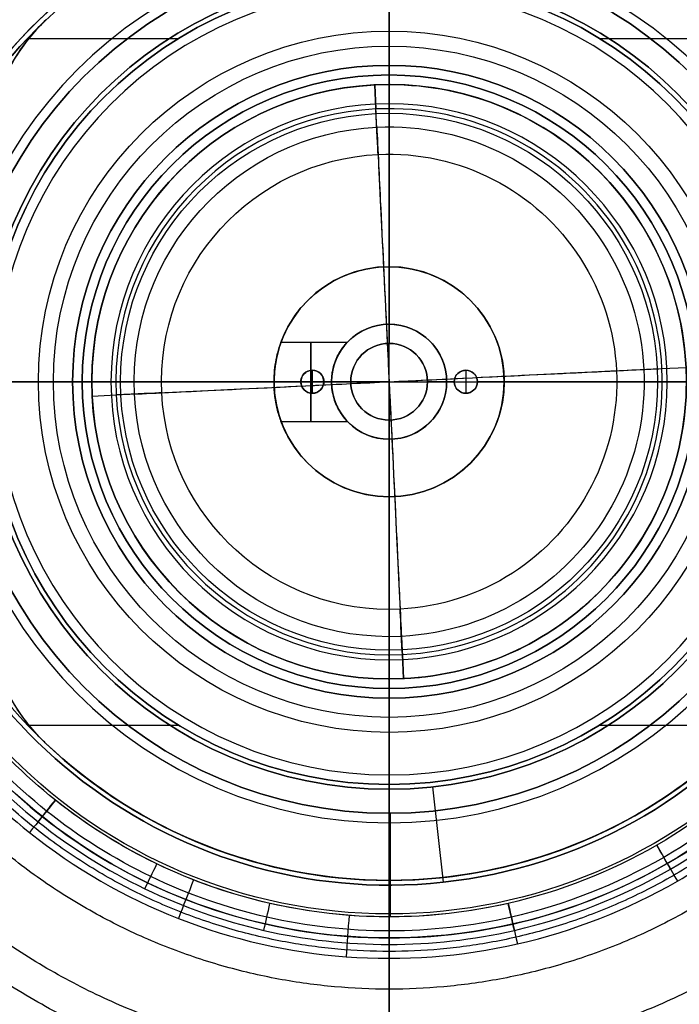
# Model space of a CAD drawing. Header units: millimetres. Extents: x -60 to 60, y -60 to 60.
# Tile 3 of 6: x -19 to 15, y -32 to 19. Entities that reach past the tile are written whole.
import ezdxf

# ---------------------------------------------------------------- set-up
doc = ezdxf.new("R2010")
doc.units = ezdxf.units.MM
doc.layers.add('KyoMicro', color=7, linetype='Continuous')
doc.layers.add('Predefinito', color=7, linetype='Continuous')

msp = doc.modelspace()

# ---------------------------------------------------------------- linework, layer by layer
at = {"layer": 'KyoMicro', "color": 7, "true_color": 0xecf1ef}
for p, q in [((0, -22.5, -16.669), (0, -22.5, -14.669)), ((0.052, -22.5, -14.669), (0.052, -27.904, -14.669)), ((0.052, -27.904, -16.669), (0.052, -22.5, -16.669))]:
    msp.add_line(p, q, dxfattribs=at)
msp.add_circle((0, 0, -15.669), 22.5, dxfattribs=at)
at = {"layer": 'KyoMicro', "color": 7, "true_color": 0xecf1ef, "extrusion": (0, 0, -1)}
for centre, radius, start, end in [((0, 0, 49.404), 60, 0, 90), ((0, 0, 49.404), 60, 90, 270), ((0, 0, 49.404), 58, 0, 90), ((0, 0, 49.404), 58, 90, 270), ((0, 0, 14.669), 22.5, 0, 180), ((0, 0, 14.669), 22.5, 180, 270), ((0, 0, 49.404), 58, 270, 0), ((0, 0, 14.669), 22.5, 270, 0)]:
    msp.add_arc(centre, radius, start, end, dxfattribs=at)
at = {"layer": 'KyoMicro', "color": 7, "true_color": 0xecf1ef, "extrusion": (1, 0, 0)}
for radius, start, end in [(60, 270, 0), (58, 270, 0), (60, 180, 270)]:
    msp.add_arc((0, -49.404), radius, start, end, dxfattribs=at)
at = {"layer": 'KyoMicro', "color": 7, "true_color": 0xecf1ef}
for centre, radius, start, end in [((0, 0, -16.669), 22.5, 0, 180), ((0, 0, -49.404), 60, 180, 270), ((0, 0, -16.669), 22.5, 180, 270), ((0, 0, -16.669), 22.5, 270, 0)]:
    msp.add_arc(centre, radius, start, end, dxfattribs=at)
at = {"layer": 'KyoMicro', "color": 7, "true_color": 0xecf1ef, "extrusion": (0, 1, 0)}
for radius in [60, 58]:
    msp.add_arc((0, -49.404), radius, 270, 0, dxfattribs=at)
at = {"layer": 'KyoMicro', "color": 7, "true_color": 0xecf1ef, "extrusion": (-1, 0, 0)}
msp.add_arc((0, -49.404), 58, 270, 0, dxfattribs=at)
at = {"layer": 'KyoMicro', "color": 7, "true_color": 0xecf1ef, "extrusion": (0, -1, 0)}
for radius in [58, 60]:
    msp.add_arc((0, -49.404), radius, 270, 0, dxfattribs=at)
at = {"layer": 'KyoMicro', "color": 7, "true_color": 0xecf1ef}
for points, knots in [([(-57.992, 0, -48.024), (-57.992, -57.992, -48.024), (0, -57.992, -48.024), (57.992, -57.992, -48.024), (57.992, 0, -48.024), (57.992, 57.992, -48.024), (0, 57.992, -48.024), (-57.992, 57.992, -48.024), (-57.992, 0, -48.024)], [0, 0, 0, 116, 116, 232, 232, 348, 348, 464, 464, 464]), ([(-57.937, 0, -46.543), (-57.937, -57.937, -46.543), (0, -57.937, -46.543), (57.937, -57.937, -46.543), (57.937, 0, -46.543), (57.937, 57.937, -46.543), (0, 57.937, -46.543), (-57.937, 57.937, -46.543), (-57.937, 0, -46.543)], [0, 0, 0, 116, 116, 232, 232, 348, 348, 464, 464, 464]), ([(-57.879, 0, -45.764), (-57.879, -57.879, -45.764), (0, -57.879, -45.764), (57.879, -57.879, -45.764), (57.879, 0, -45.764), (57.879, 57.879, -45.764), (0, 57.879, -45.764), (-57.879, 57.879, -45.764), (-57.879, 0, -45.764)], [0, 0, 0, 116, 116, 232, 232, 348, 348, 464, 464, 464]), ([(-57.679, 0, -44.131), (-57.679, -57.679, -44.131), (0, -57.679, -44.131), (57.679, -57.679, -44.131), (57.679, 0, -44.131), (57.679, 57.679, -44.131), (0, 57.679, -44.131), (-57.679, 57.679, -44.131), (-57.679, 0, -44.131)], [0, 0, 0, 116, 116, 232, 232, 348, 348, 464, 464, 464]), ([(-57.528, 0, -43.278), (-57.528, -57.528, -43.278), (0, -57.528, -43.278), (57.528, -57.528, -43.278), (57.528, 0, -43.278), (57.528, 57.528, -43.278), (0, 57.528, -43.278), (-57.528, 57.528, -43.278), (-57.528, 0, -43.278)], [0, 0, 0, 116, 116, 232, 232, 348, 348, 464, 464, 464]), ([(-57.104, 0, -41.503), (-57.104, -57.104, -41.503), (0, -57.104, -41.503), (57.104, -57.104, -41.503), (57.104, 0, -41.503), (57.104, 57.104, -41.503), (0, 57.104, -41.503), (-57.104, 57.104, -41.503), (-57.104, 0, -41.503)], [0, 0, 0, 116, 116, 232, 232, 348, 348, 464, 464, 464]), ([(-56.822, 0, -40.583), (-56.822, -56.822, -40.583), (0, -56.822, -40.583), (56.822, -56.822, -40.583), (56.822, 0, -40.583), (56.822, 56.822, -40.583), (0, 56.822, -40.583), (-56.822, 56.822, -40.583), (-56.822, 0, -40.583)], [0, 0, 0, 116, 116, 232, 232, 348, 348, 464, 464, 464]), ([(-56.102, 0, -38.685), (-56.102, -56.102, -38.685), (0, -56.102, -38.685), (56.102, -56.102, -38.685), (56.102, 0, -38.685), (56.102, 56.102, -38.685), (0, 56.102, -38.685), (-56.102, 56.102, -38.685), (-56.102, 0, -38.685)], [0, 0, 0, 116, 116, 232, 232, 348, 348, 464, 464, 464]), ([(-55.656, 0, -37.71), (-55.656, -55.656, -37.71), (0, -55.656, -37.71), (55.656, -55.656, -37.71), (55.656, 0, -37.71), (55.656, 55.656, -37.71), (0, 55.656, -37.71), (-55.656, 55.656, -37.71), (-55.656, 0, -37.71)], [0, 0, 0, 116, 116, 232, 232, 348, 348, 464, 464, 464]), ([(-54.579, 0, -35.713), (-54.579, -54.579, -35.713), (0, -54.579, -35.713), (54.579, -54.579, -35.713), (54.579, 0, -35.713), (54.579, 54.579, -35.713), (0, 54.579, -35.713), (-54.579, 54.579, -35.713), (-54.579, 0, -35.713)], [0, 0, 0, 116, 116, 232, 232, 348, 348, 464, 464, 464]), ([(-53.941, 0, -34.695), (-53.941, -53.941, -34.695), (0, -53.941, -34.695), (53.941, -53.941, -34.695), (53.941, 0, -34.695), (53.941, 53.941, -34.695), (0, 53.941, -34.695), (-53.941, 53.941, -34.695), (-53.941, 0, -34.695)], [0, 0, 0, 116, 116, 232, 232, 348, 348, 464, 464, 464]), ([(-52.456, 0, -32.631), (-52.456, -52.456, -32.631), (0, -52.456, -32.631), (52.456, -52.456, -32.631), (52.456, 0, -32.631), (52.456, 52.456, -32.631), (0, 52.456, -32.631), (-52.456, 52.456, -32.631), (-52.456, 0, -32.631)], [0, 0, 0, 116, 116, 232, 232, 348, 348, 464, 464, 464]), ([(-51.605, 0, -31.59), (-51.605, -51.605, -31.59), (0, -51.605, -31.59), (51.605, -51.605, -31.59), (51.605, 0, -31.59), (51.605, 51.605, -31.59), (0, 51.605, -31.59), (-51.605, 51.605, -31.59), (-51.605, 0, -31.59)], [0, 0, 0, 116, 116, 232, 232, 348, 348, 464, 464, 464]), ([(-49.677, 0, -29.499), (-49.677, -49.677, -29.499), (0, -49.677, -29.499), (49.677, -49.677, -29.499), (49.677, 0, -29.499), (49.677, 49.677, -29.499), (0, 49.677, -29.499), (-49.677, 49.677, -29.499), (-49.677, 0, -29.499)], [0, 0, 0, 116, 116, 232, 232, 348, 348, 464, 464, 464]), ([(-48.75, 0, -25.904), (-48.75, -48.75, -25.904), (0, -48.75, -25.904), (48.75, -48.75, -25.904), (48.75, 0, -25.904), (48.75, 48.75, -25.904), (0, 48.75, -25.904), (-48.75, 48.75, -25.904), (-48.75, 0, -25.904)], [0, 0, 0, 120, 120, 240, 240, 360, 360, 480, 480, 480]), ([(-48.597, 0, -28.455), (-48.597, -48.597, -28.455), (0, -48.597, -28.455), (48.597, -48.597, -28.455), (48.597, 0, -28.455), (48.597, 48.597, -28.455), (0, 48.597, -28.455), (-48.597, 48.597, -28.455), (-48.597, 0, -28.455)], [0, 0, 0, 116, 116, 232, 232, 348, 348, 464, 464, 464]), ([(-46.205, 0, -26.383), (-46.205, -46.205, -26.383), (0, -46.205, -26.383), (46.205, -46.205, -26.383), (46.205, 0, -26.383), (46.205, 46.205, -26.383), (0, 46.205, -26.383), (-46.205, 46.205, -26.383), (-46.205, 0, -26.383)], [0, 0, 0, 116, 116, 232, 232, 348, 348, 464, 464, 464]), ([(-44.892, 0, -25.36), (-44.892, -44.892, -25.36), (0, -44.892, -25.36), (44.892, -44.892, -25.36), (44.892, 0, -25.36), (44.892, 44.892, -25.36), (0, 44.892, -25.36), (-44.892, 44.892, -25.36), (-44.892, 0, -25.36)], [0, 0, 0, 116, 116, 232, 232, 348, 348, 464, 464, 464]), ([(-42.033, 0, -23.356), (-42.033, -42.033, -23.356), (0, -42.033, -23.356), (42.033, -42.033, -23.356), (42.033, 0, -23.356), (42.033, 42.033, -23.356), (0, 42.033, -23.356), (-42.033, 42.033, -23.356), (-42.033, 0, -23.356)], [0, 0, 0, 116, 116, 232, 232, 348, 348, 464, 464, 464]), ([(-40.489, 0, -22.38), (-40.489, -40.489, -22.38), (0, -40.489, -22.38), (40.489, -40.489, -22.38), (40.489, 0, -22.38), (40.489, 40.489, -22.38), (0, 40.489, -22.38), (-40.489, 40.489, -22.38), (-40.489, 0, -22.38)], [0, 0, 0, 116, 116, 232, 232, 348, 348, 464, 464, 464]), ([(-37.176, 0, -20.495), (-37.176, -37.176, -20.495), (0, -37.176, -20.495), (37.176, -37.176, -20.495), (37.176, 0, -20.495), (37.176, 37.176, -20.495), (0, 37.176, -20.495), (-37.176, 37.176, -20.495), (-37.176, 0, -20.495)], [0, 0, 0, 116, 116, 232, 232, 348, 348, 464, 464, 464]), ([(-35.411, 0, -19.593), (-35.411, -35.411, -19.593), (0, -35.411, -19.593), (35.411, -35.411, -19.593), (35.411, 0, -19.593), (35.411, 35.411, -19.593), (0, 35.411, -19.593), (-35.411, 35.411, -19.593), (-35.411, 0, -19.593)], [0, 0, 0, 116, 116, 232, 232, 348, 348, 464, 464, 464]), ([(-31.675, 0, -17.882), (-31.675, -31.675, -17.882), (0, -31.675, -17.882), (31.675, -31.675, -17.882), (31.675, 0, -17.882), (31.675, 31.675, -17.882), (0, 31.675, -17.882), (-31.675, 31.675, -17.882), (-31.675, 0, -17.882)], [0, 0, 0, 116, 116, 232, 232, 348, 348, 464, 464, 464]), ([(-29.709, 0, -17.079), (-29.709, -29.709, -17.079), (0, -29.709, -17.079), (29.709, -29.709, -17.079), (29.709, 0, -17.079), (29.709, 29.709, -17.079), (0, 29.709, -17.079), (-29.709, 29.709, -17.079), (-29.709, 0, -17.079)], [0, 0, 0, 116, 116, 232, 232, 348, 348, 464, 464, 464])]:
    msp.add_rational_spline(points, [1, 0.707106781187, 1, 0.707106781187, 1, 0.707106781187, 1, 0.707106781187, 1], degree=2, knots=knots, dxfattribs=at)
for points, knots in [([(-30.066, 0, -15.072), (-30.066, 2.249, -15.072), (-29.559, 6.747, -15.072), (-27.317, 13.155, -15.072), (-23.704, 18.904, -15.072), (-18.904, 23.704, -15.072), (-13.155, 27.317, -15.072), (-6.746, 29.559, -15.072), (0, 30.319, -15.072), (7.497, 29.475, -15.072), (15.259, 26.429, -15.072), (22.371, 20.757, -15.072), (27.496, 13.241, -15.072), (30.177, 4.548, -15.072), (30.177, -4.549, -15.072), (27.496, -13.242, -15.072), (22.371, -20.758, -15.072), (15.259, -26.429, -15.072), (6.79, -29.753, -15.072), (-2.281, -30.432, -15.072), (-11.15, -28.408, -15.072), (-18.371, -24.238, -15.072), (-23.704, -18.903, -15.072), (-27.317, -13.155, -15.072), (-29.559, -6.746, -15.072), (-30.066, -2.249, -15.072), (-30.066, 0, -15.072)], [-190.598757, -190.598757, -190.598757, -190.598757, -183.791659, -176.98456, -170.177462, -163.370363, -156.563265, -149.756166, -142.949068, -136.14197, -127.065838, -117.989707, -108.913576, -99.837444, -90.761313, -81.685182, -72.60905, -63.532919, -54.456788, -45.380657, -36.304525, -27.228394, -20.421295, -13.614197, -6.807098, 0, 0, 0, 0]), ([(-29.345, 0, -16.938), (-29.345, 2.195, -16.938), (-28.851, 6.585, -16.938), (-26.662, 12.84, -16.938), (-23.136, 18.45, -16.938), (-17.93, 23.658, -16.938), (-10.882, 27.728, -16.938), (-2.226, 29.703, -16.938), (6.628, 29.04, -16.938), (14.893, 25.796, -16.938), (21.835, 20.26, -16.938), (26.837, 12.924, -16.938), (29.454, 4.439, -16.938), (29.454, -4.44, -16.938), (26.837, -12.924, -16.938), (21.835, -20.26, -16.938), (14.893, -25.796, -16.938), (7.316, -28.769, -16.938), (0, -29.592, -16.938), (-6.585, -28.851, -16.938), (-12.84, -26.662, -16.938), (-18.451, -23.136, -16.938), (-23.137, -18.45, -16.938), (-26.662, -12.839, -16.938), (-28.851, -6.585, -16.938), (-29.345, -2.195, -16.938), (-29.345, 0, -16.938)], [0, 0, 0, 0, 6.643978, 13.287956, 19.931934, 26.575911, 35.434549, 44.293186, 53.151823, 62.01046, 70.869097, 79.727734, 88.586371, 97.445009, 106.303646, 115.162283, 124.02092, 132.879557, 139.523535, 146.167513, 152.811491, 159.455469, 166.099447, 172.743424, 179.387402, 186.03138, 186.03138, 186.03138, 186.03138]), ([(-29.003, 0, -14.771), (-29.003, 2.169, -14.771), (-28.515, 6.508, -14.771), (-26.352, 12.69, -14.771), (-22.867, 18.236, -14.771), (-18.236, 22.867, -14.771), (-12.69, 26.352, -14.771), (-6.508, 28.515, -14.771), (0, 29.248, -14.771), (7.232, 28.434, -14.771), (14.72, 25.496, -14.771), (21.581, 20.024, -14.771), (26.524, 12.773, -14.771), (29.111, 4.387, -14.771), (29.111, -4.388, -14.771), (26.524, -12.774, -14.771), (21.581, -20.024, -14.771), (14.72, -25.496, -14.771), (6.551, -28.702, -14.771), (-2.2, -29.357, -14.771), (-10.756, -27.405, -14.771), (-17.722, -23.382, -14.771), (-22.867, -18.235, -14.771), (-26.352, -12.69, -14.771), (-28.515, -6.508, -14.771), (-29.003, -2.169, -14.771), (-29.003, 0, -14.771)], [0, 0, 0, 0, 6.807098, 13.614197, 20.421295, 27.228394, 34.035492, 40.842591, 47.649689, 54.456788, 63.532919, 72.60905, 81.685182, 90.761313, 99.837444, 108.913576, 117.989707, 127.065838, 136.14197, 145.218101, 154.294232, 163.370363, 170.177462, 176.98456, 183.791659, 190.598757, 190.598757, 190.598757, 190.598757]), ([(-28.637, 0, -16.737), (-28.637, -2.142, -16.737), (-28.154, -6.426, -16.737), (-26.019, -12.529, -16.737), (-22.578, -18.005, -16.737), (-18.006, -22.578, -16.737), (-12.53, -26.018, -16.737), (-6.427, -28.154, -16.737), (0, -28.878, -16.737), (7.14, -28.075, -16.737), (14.534, -25.174, -16.737), (21.308, -19.771, -16.737), (26.189, -12.612, -16.737), (28.743, -4.333, -16.737), (28.743, 4.332, -16.737), (26.189, 12.612, -16.737), (21.308, 19.771, -16.737), (14.534, 25.173, -16.737), (6.468, 28.339, -16.737), (-2.172, 28.986, -16.737), (-10.62, 27.059, -16.737), (-17.498, 23.087, -16.737), (-22.578, 18.005, -16.737), (-26.019, 12.53, -16.737), (-28.154, 6.426, -16.737), (-28.637, 2.142, -16.737), (-28.637, 0, -16.737)], [0, 0, 0, 0, 6.643978, 13.287956, 19.931934, 26.575911, 33.219889, 39.863867, 46.507845, 53.151823, 62.01046, 70.869097, 79.727734, 88.586371, 97.445009, 106.303646, 115.162283, 124.02092, 132.879557, 141.738194, 150.596832, 159.455469, 166.099447, 172.743424, 179.387402, 186.03138, 186.03138, 186.03138, 186.03138]), ([(-27.904, 0, -16.669), (-27.904, -2.087, -16.669), (-27.434, -6.261, -16.669), (-25.353, -12.209, -16.669), (-22.001, -17.544, -16.669), (-17.545, -22, -16.669), (-12.21, -25.353, -16.669), (-6.262, -27.434, -16.669), (0, -28.139, -16.669), (6.957, -27.356, -16.669), (14.162, -24.53, -16.669), (20.763, -19.265, -16.669), (25.519, -12.29, -16.669), (28.008, -4.222, -16.669), (28.008, 4.221, -16.669), (25.519, 12.289, -16.669), (20.763, 19.265, -16.669), (14.162, 24.529, -16.669), (6.303, 27.614, -16.669), (-2.116, 28.245, -16.669), (-10.348, 26.366, -16.669), (-17.05, 22.496, -16.669), (-22, 17.545, -16.669), (-25.353, 12.209, -16.669), (-27.434, 6.262, -16.669), (-27.904, 2.087, -16.669), (-27.904, 0, -16.669)], [0, 0, 0, 0, 6.317742, 12.635484, 18.953225, 25.270967, 31.588709, 37.906451, 44.224192, 50.541934, 58.96559, 67.389245, 75.812901, 84.236557, 92.660212, 101.083868, 109.507524, 117.93118, 126.354835, 134.778491, 143.202147, 151.625802, 157.943544, 164.261286, 170.579028, 176.896769, 176.896769, 176.896769, 176.896769]), ([(-27.904, 0, -14.669), (-27.904, -2.087, -14.669), (-27.434, -6.261, -14.669), (-25.353, -12.209, -14.669), (-22, -17.544, -14.669), (-17.05, -22.496, -14.669), (-10.348, -26.366, -14.669), (-2.117, -28.245, -14.669), (6.302, -27.614, -14.669), (14.162, -24.529, -14.669), (20.763, -19.265, -14.669), (25.519, -12.29, -14.669), (28.008, -4.222, -14.669), (28.008, 4.221, -14.669), (25.519, 12.289, -14.669), (20.763, 19.265, -14.669), (14.162, 24.529, -14.669), (6.958, 27.356, -14.669), (0, 28.139, -14.669), (-6.261, 27.434, -14.669), (-12.209, 25.353, -14.669), (-17.545, 22, -14.669), (-22, 17.545, -14.669), (-25.353, 12.209, -14.669), (-27.434, 6.262, -14.669), (-27.904, 2.087, -14.669), (-27.904, 0, -14.669)], [-176.896674, -176.896674, -176.896674, -176.896674, -170.578936, -164.261198, -157.943459, -151.625721, -143.20207, -134.778419, -126.354767, -117.931116, -109.507465, -101.083814, -92.660163, -84.236512, -75.81286, -67.389209, -58.965558, -50.541907, -44.224169, -37.90643, -31.588692, -25.270953, -18.953215, -12.635477, -6.317738, 0, 0, 0, 0]), ([(0, -58, -49.404), (0, -58, -48.96), (0, -58, -48.041), (0, -57.96, -46.807), (0, -57.865, -45.509), (0, -57.735, -44.419), (0, -57.485, -42.997), (0, -57.205, -41.813), (0, -56.737, -40.28), (0, -56.26, -39.014), (0, -55.518, -37.387), (0, -54.802, -36.054), (0, -53.74, -34.357), (0, -52.752, -32.98), (0, -51.334, -31.243), (0, -50.049, -29.847), (0, -48.25, -28.106), (0, -46.656, -26.722), (0, -44.467, -25.017), (0, -42.56, -23.678), (0, -39.986, -22.051), (0, -37.777, -20.792), (0, -34.835, -19.287), (0, -32.342, -18.143), (0, -30.256, -17.292), (0, -29.467, -16.985), (0, -29.345, -16.938)], [0, 0, 0, 0, 4.074015, 8.14803, 10.185038, 14.259053, 16.29606, 20.370075, 22.407083, 26.481098, 28.518105, 32.59212, 34.629128, 38.703143, 40.74015, 44.814165, 46.851173, 50.925188, 52.962195, 57.03621, 59.073218, 63.147233, 65.18424, 69.258255, 71.295263, 71.665387, 71.665387, 71.665387, 71.665387])]:
    msp.add_open_spline(points, degree=3, knots=knots, dxfattribs=at)
for points, degree in [([(-17.398, -21.816, -14.669), (-17.858, -22.393, -14.669), (-18.317, -22.969, -14.807), (-18.746, -23.506, -15.072)], 3), ([(-18.297, -22.943, -16.938), (-18.011, -22.584, -16.761), (-17.705, -22.2, -16.669), (-17.398, -21.816, -16.669)], 3), ([(13.952, -24.166, -14.669), (14.32, -24.804, -14.669), (14.689, -25.443, -14.807), (15.033, -26.038, -15.072)], 3), ([(14.672, -25.414, -16.938), (14.443, -25.017, -16.761), (14.198, -24.592, -16.669), (13.952, -24.166, -16.669)], 3), ([(-12.733, -26.439, -16.938), (-12.534, -26.026, -16.761), (-12.321, -25.583, -16.669), (-12.108, -25.141, -16.669)], 3), ([(-10.195, -25.975, -14.669), (-10.464, -26.662, -14.669), (-10.734, -27.347, -14.807), (-10.985, -27.987, -15.072)], 3), ([(-6.53, -28.609, -16.938), (-6.428, -28.163, -16.761), (-6.319, -27.684, -16.669), (-6.21, -27.205, -16.669)], 3), ([(6.209, -27.205, -14.669), (6.373, -27.924, -14.669), (6.537, -28.642, -14.807), (6.69, -29.312, -15.072)], 3), ([(6.53, -28.61, -16.938), (6.428, -28.163, -16.761), (6.318, -27.684, -16.669), (6.209, -27.205, -16.669)], 3), ([(-2.086, -27.826, -14.669), (-2.141, -28.561, -14.669), (-2.196, -29.296, -14.807), (-2.247, -29.982, -15.072)], 3), ([(0, -29.345, -16.938), (0, -28.887, -16.761), (0, -28.396, -16.669), (0, -27.904, -16.669)], 3), ([(0, -30.066, -15.072), (0, -48.187, -22.07), (0, -60, -33.379), (0, -60, -43.54), (0, -60, -49.404)], 4)]:
    msp.add_open_spline(points, degree=degree, dxfattribs=at)
at = {"layer": 'Predefinito', "color": 7, "true_color": 0xfefeff}
for p, q in [((0, 23, -12.719), (0, 16.5, -12.719)), ((0, 16.5, -14.719), (0, 21, -14.719)), ((0, 16.5, -14.719), (0, 16.5, -12.719)), ((0, -16, -20.169), (0, 16, -20.169)), ((0, 16, -7.434), (0, 16, -20.169)), ((0, 6, -0.504), (0, 6, -10)), ((0, 3, -10), (0, 6, -10)), ((0, 6, -0.504), (0, 6, -10)), ((0, -6, -10), (0, 6, -10)), ((0, 3, -2.5), (0, 3, -10)), ((0, 2, -2.5), (0, 3, -2.5)), ((-5.633, 2.067, -5), (-2.174, 2.067, -5)), ((0, 2, -2.5), (0, 2, -0.056)), ((-4, 0.6, -2.004), (-4, 0.6, -0.228)), ((-4, -0.6, -2.004), (-4, 0.6, -2.004)), ((4, 0.6, -2.004), (4, 0.6, -0.228)), ((4, 0.6, -2.004), (4, -0.6, -2.004)), ((-23, 0, -12.719), (-16.5, 0, -12.719)), ((-16.5, 0, -14.719), (-16.5, 0, -12.719)), ((-16, 0, -20.169), (16, 0, -20.169)), ((-16, 0, -7.434), (-16, 0, -20.169)), ((-6, 0, -2.933), (-3, 0, -2.933)), ((-6, 0, -7.067), (-3, 0, -7.067)), ((-6, 0, -0.504), (-6, 0, -2.933)), ((-6, 0, -7.067), (-6, 0, -10)), ((-6, 0, -10), (-3, 0, -10)), ((-4.6, 0, -2.004), (-4.6, 0, -0.295)), ((-3.4, 0, -2.004), (-4.6, 0, -2.004)), ((-3, 0, -2.5), (-3, 0, -2.93)), ((-3, 0, -7.067), (-3, 0, -10)), ((-2, 0, -2.5), (-2, 0, -0.056)), ((2, 0, -2.5), (2, 0, -0.056)), ((2, 0, -2.5), (3, 0, -2.5)), ((3, 0, -2.5), (3, 0, -10)), ((3, 0, -10), (6, 0, -10)), ((3.4, 0, -2.004), (3.4, 0, -0.161)), ((3.4, 0, -2.004), (4.6, 0, -2.004)), ((6, 0, -0.504), (6, 0, -10)), ((6, 0, -0.504), (6, 0, -10)), ((-21, 0, -14.719), (-16.5, 0, -14.719)), ((-6, 0, -10), (6, 0, -10)), ((-6, 0, -0.504), (-6, 0, -10)), ((-3.4, 0, -2.004), (-3.4, 0, -0.161)), ((-3, 0, -2.5), (-2, 0, -2.5)), ((4.6, 0, -2.004), (4.6, 0, -0.295)), ((-4, -0.6, -2.004), (-4, -0.6, -0.228)), ((4, -0.6, -2.004), (4, -0.6, -0.228)), ((0, -2, -2.5), (0, -2, -0.056)), ((0, -3, -2.5), (0, -2, -2.5)), ((-5.633, -2.067, -5), (-2.174, -2.067, -5)), ((0, -6, -10), (0, -3, -10)), ((0, -3, -2.5), (0, -3, -10)), ((0, -6, -0.504), (0, -6, -10)), ((0, -6, -0.504), (0, -6, -10)), ((0, -16, -7.434), (0, -16, -20.169)), ((0, -16.5, -12.719), (0, -23, -12.719)), ((0, -16.5, -14.719), (0, -16.5, -12.719)), ((0, -21, -14.719), (0, -16.5, -14.719)), ((0, -21, -14.719), (0, -21, -14.219)), ((0, -26, -14.219), (0, -21, -14.219)), ((0, -23, -12.719), (0, -26, -13.523)), ((0, -26, -14.219), (0, -26, -13.523)), ((0, -29, -14.669), (0, -27.749, -14.669))]:
    msp.add_line(p, q, dxfattribs=at)
at = {"layer": 'Predefinito', "color": 7, "true_color": 0xffffff}
for p, q in [((0, 21, -15.669), (0, 16, -15.669)), ((0, 14.5, -24.669), (0, 20.5, -24.669)), ((-18.78, 17.902, -20.669), (-10.978, 17.902, -20.669)), ((10.978, 17.902, -20.669), (18.78, 17.902, -20.669)), ((0, 16, -23.169), (0, 16, -15.669)), ((0, 16, -23.169), (0, 14, -23.169)), ((0, 14, -24.169), (0, 14.5, -24.669)), ((0, 14, -24.169), (0, 14, -23.169)), ((-14, 0, -24.169), (-14.5, 0, -24.669)), ((-14, 0, -24.169), (-14, 0, -23.169)), ((14, 0, -24.169), (14.5, 0, -24.669)), ((14, 0, -24.169), (14, 0, -23.169)), ((14, 0, -23.169), (16, 0, -23.169)), ((-21, 0, -15.669), (-16, 0, -15.669)), ((-20.5, 0, -24.669), (-14.5, 0, -24.669)), ((-16, 0, -23.169), (-16, 0, -15.669)), ((-16, 0, -23.169), (-14, 0, -23.169)), ((14.5, 0, -24.669), (20.5, 0, -24.669)), ((0, -14, -24.169), (0, -14.5, -24.669)), ((0, -14, -24.169), (0, -14, -23.169)), ((0, -14, -23.169), (0, -16, -23.169)), ((0, -20.5, -24.669), (0, -14.5, -24.669)), ((0, -16, -15.669), (0, -21, -15.669)), ((0, -16, -23.169), (0, -16, -15.669)), ((-18.78, -17.902, -20.669), (-10.978, -17.902, -20.669)), ((10.978, -17.902, -20.669), (18.78, -17.902, -20.669)), ((0, -20.5, -24.669), (0, -26, -21.494)), ((0, -21, -20.669), (0, -21, -15.669)), ((0, -21, -20.669), (0, -26, -20.669)), ((0, -26, -21.494), (0, -26, -20.669))]:
    msp.add_line(p, q, dxfattribs=at)
at = {"layer": 'Predefinito', "color": 254, "true_color": 0xcccccc}
for p, q in [((-0.751, 15.482, -21.669), (-0.69, 14.225, -21.669)), ((-0.69, 14.225, -23.169), (-0.751, 15.482, -23.169)), ((-0.751, 15.482, -21.669), (-0.751, 15.482, -23.169)), ((14.225, 0.69, -21.669), (15.482, 0.751, -21.669)), ((14.225, 0.69, -23.169), (15.482, 0.751, -23.169)), ((-15.482, -0.751, -21.669), (-14.225, -0.69, -21.669)), ((-15.482, -0.751, -23.169), (-14.225, -0.69, -23.169)), ((-15.482, -0.751, -21.669), (-15.482, -0.751, -23.169)), ((0.69, -14.225, -21.669), (0.751, -15.482, -21.669)), ((0.751, -15.482, -23.169), (0.69, -14.225, -23.169)), ((0.751, -15.482, -21.669), (0.751, -15.482, -23.169))]:
    msp.add_line(p, q, dxfattribs=at)
at = {"layer": 'Predefinito', "color": 51, "true_color": 0xfff7b9}
for p, q in [((2.827, -26.097, -20.669), (2.288, -21.126, -20.669)), ((2.288, -21.126, -20.669), (2.288, -21.126, -16.669)), ((2.827, -26.097, -16.669), (2.288, -21.126, -16.669)), ((2.827, -26.097, -20.669), (2.827, -26.097, -16.669))]:
    msp.add_line(p, q, dxfattribs=at)
at = {"layer": 'Predefinito', "color": 7, "true_color": 0xfefeff}
for centre, radius in [((0, 0, -14.669), 29), ((0, 0, -14.669), 27.749), ((0, 0, -13.871), 26), ((0, 0, -14.469), 21), ((0, 0, -13.719), 16.5), ((0, 0, -10), 6), ((0, 0, -5.252), 6), ((0, 0, -2.5), 2), ((0, 0, -1.278), 2), ((-4, 0, -1.082), 0.6), ((4, 0, -1.082), 0.6)]:
    msp.add_circle(centre, radius, dxfattribs=at)
at = {"layer": 'Predefinito', "color": 51, "true_color": 0xfff7b9}
for centre in [(0, 0, -20.669), (0, 0, -18.669)]:
    msp.add_circle(centre, 21.25, dxfattribs=at)
at = {"layer": 'Predefinito', "color": 51, "true_color": 0xfff7b9, "extrusion": (0, 0, -1)}
msp.add_circle((0, 0, 16.669), 21.25, dxfattribs=at)
at = {"layer": 'Predefinito', "color": 7, "true_color": 0xffffff}
for centre, radius in [((0, 0, -18.169), 21), ((0, 0, -19.419), 16), ((0, 0, -23.669), 14)]:
    msp.add_circle(centre, radius, dxfattribs=at)
at = {"layer": 'Predefinito', "color": 7, "true_color": 0xfefeff, "extrusion": (0, 0, -1)}
for centre, radius in [((0, 0, 13.802), 16), ((0, 0, 0.504), 6), ((0, 0, 0.056), 2)]:
    msp.add_circle(centre, radius, dxfattribs=at)
at = {"layer": 'Predefinito', "color": 254, "true_color": 0xcccccc, "extrusion": (0, 0, -1)}
msp.add_circle((0, 0, 22.419), 15.5, dxfattribs=at)
at = {"layer": 'Predefinito', "color": 7, "true_color": 0xfefeff, "extrusion": (1, 0, 0)}
msp.add_circle((0, -5, -4.084), 2.067, dxfattribs=at)
for centre, radius, start, end in [((0, -36), 36, 36.3361, 80.4059), ((0, -36), 35, 37.5497, 58.5074), ((0, -36), 36, 80.4059, 86.8153), ((0, -36), 36, 93.1847, 99.5941), ((0, -36), 36, 99.5941, 143.6639), ((-17.5, -7.434), 1.5, 0, 121.4926), ((0, -36), 35, 121.4926, 142.4503)]:
    msp.add_arc(centre, radius, start, end, dxfattribs=at)
at = {"layer": 'Predefinito', "color": 51, "true_color": 0xfff7b9, "extrusion": (0, 0, -1)}
for start, end in [(83.8182, 173.8182), (353.8182, 83.8182), (173.8182, 353.8182)]:
    msp.add_arc((0, 0, 18.669), 26.25, start, end, dxfattribs=at)
at = {"layer": 'Predefinito', "color": 51, "true_color": 0xfff7b9}
for centre, start, end in [((0, 0, -20.669), 6.1818, 96.1818), ((0, 0, -16.669), 6.1818, 96.1818), ((0, 0, -20.669), 96.1818, 186.1818), ((0, 0, -16.669), 96.1818, 186.1818), ((0, 0, -20.669), 186.1818, 6.1818), ((0, 0, -16.669), 186.1818, 6.1818)]:
    msp.add_arc(centre, 26.25, start, end, dxfattribs=at)
at = {"layer": 'Predefinito', "color": 7, "true_color": 0xfefeff}
for centre, radius, start, end in [((0, 0, -13.523), 26, 90, 270), ((0, 0, -14.219), 26, 90, 270), ((0, 0, -13.523), 26, 0, 90), ((0, 0, -14.219), 26, 0, 90), ((0, 0, -12.719), 23, 0, 270), ((0, 0, -14.719), 21, 360, 90), ((0, 0, -14.719), 16.5, 90, 270), ((0, 0, -14.719), 16.5, 0, 90), ((0, 0, -20.169), 16, 90, 270), ((0, 0, -20.169), 16, 0, 90), ((0, 0, -10), 6, 90, 270), ((0, 0, -0.504), 6, 90, 270), ((0, 0, -10), 6, 0, 90), ((0, 0, -10), 3, 90, 270), ((0, 0, -10), 3, 0, 90), ((-4, 0, -2.004), 0.6, 90, 180), ((-4, 0, -2.004), 0.6, 0, 90), ((4, 0, -2.004), 0.6, 0, 180), ((-4, 0, -2.004), 0.6, 180, 0), ((0, 0, -10), 6, 270, 0), ((0, 0, -10), 3, 270, 0), ((0, 0, -12.719), 23, 270, 0), ((0, 0, -13.523), 26, 270, 0), ((0, 0, -14.219), 26, 270, 0), ((0, 0, -14.719), 16.5, 270, 0), ((0, 0, -14.719), 21, 270, 360), ((0, 0, -20.169), 16, 270, 0), ((4, 0, -2.004), 0.6, 180, 270), ((4, 0, -2.004), 0.6, 270, 0)]:
    msp.add_arc(centre, radius, start, end, dxfattribs=at)
at = {"layer": 'Predefinito', "color": 7, "true_color": 0xffffff, "extrusion": (0, 0, -1)}
for centre, radius, start, end in [((0, 0, 15.669), 21, 0, 180), ((11, 11.619, 20.669), 10, 0, 46.5675), ((0, 0, 15.669), 16, 0, 90), ((0, 0, 15.669), 16, 90, 180), ((0, 0, 24.169), 14, 0, 90), ((0, 0, 23.169), 14, 0, 90), ((0, 0, 24.169), 14, 90, 180), ((0, 0, 23.169), 14, 90, 180), ((0, 0, 15.669), 16, 180, 0), ((0, 0, 24.169), 14, 180, 0), ((0, 0, 23.169), 14, 180, 0), ((0, 0, 15.669), 21, 180, 270), ((0, 0, 15.669), 21, 270, 0), ((11, -11.619, 20.669), 10, 313.4325, 0), ((0, 0, 21.494), 26, 270, 313.4325), ((0, 0, 21.494), 26, 226.5675, 270)]:
    msp.add_arc(centre, radius, start, end, dxfattribs=at)
at = {"layer": 'Predefinito', "color": 7, "true_color": 0xffffff}
for centre, radius, start, end in [((0, 0, -20.669), 21, 0, 180), ((0, 0, -24.669), 20.5, 0, 270), ((0, 0, -23.169), 16, 90, 180), ((0, 0, -23.169), 16, 0, 90), ((0, 0, -24.669), 14.5, 90, 360), ((0, 0, -24.669), 14.5, 0, 90), ((0, 0, -20.669), 21, 180, 270), ((0, 0, -23.169), 16, 180, 0), ((0, 0, -24.669), 20.5, 270, 0), ((0, 0, -20.669), 21, 270, 0), ((0, 0, -20.669), 26, 226.5675, 313.4325), ((0, 0, -21.082), 26, 226.5675, 313.4325)]:
    msp.add_arc(centre, radius, start, end, dxfattribs=at)
at = {"layer": 'Predefinito', "color": 7, "true_color": 0xfefeff, "extrusion": (0, 0, -1)}
for centre, radius, start, end in [((0, 0, 14.219), 21, 270, 90), ((0, 0, 14.719), 21, 270, 90), ((0, 0, 14.219), 21, 90, 180), ((0, 0, 6.155), 18.284, 270, 90), ((0, 0, 6.155), 18.284, 90, 270), ((0, 0, 5.934), 17.5, 270, 90), ((0, 0, 5.934), 17.5, 90, 270), ((0, 0, 12.719), 16.5, 270, 90), ((0, 0, 12.719), 16.5, 90, 180), ((0, 0, 7.434), 16, 270, 90), ((0, 0, 7.434), 16, 90, 180), ((0, 0, 5.252), 6, 19.9953, 180), ((0, 0, 0.504), 6, 90, 180), ((0, 0, 6.25), 3, 33.2901, 180), ((0, 0, 2.5), 3, 270, 90), ((0, 0, 2.5), 3, 90, 180), ((0, 0, 5.252), 6, 180, 340.0056), ((0, 0, 6.25), 3, 180, 326.7197), ((0, 0, 0.504), 6, 180, 270), ((0, 0, 2.5), 3, 180, 270), ((0, 0, 12.719), 16.5, 180, 270), ((0, 0, 14.219), 21, 180, 270), ((0, 0, 7.434), 16, 180, 270)]:
    msp.add_arc(centre, radius, start, end, dxfattribs=at)
at = {"layer": 'Predefinito', "color": 7, "true_color": 0xfefeff, "extrusion": (-1, 0, 0)}
msp.add_arc((-17.5, -7.434), 1.5, 0, 121.4926, dxfattribs=at)
at = {"layer": 'Predefinito', "color": 254, "true_color": 0xcccccc, "extrusion": (0, 0, -1)}
for centre, radius, start, end in [((0, 0, 23.169), 15.5, 267.2225, 87.2225), ((0, 0, 21.669), 15.5, 87.2225, 177.2225), ((0, 0, 23.855), 13.293, 87.2225, 267.2225), ((0, 0, 23.855), 13.293, 267.2225, 87.2225), ((0, 0, 23.385), 11.868, 267.2225, 87.2225), ((0, 0, 23.385), 11.868, 87.2225, 267.2225), ((0, 0, 21.669), 15.5, 177.2225, 267.2225)]:
    msp.add_arc(centre, radius, start, end, dxfattribs=at)
at = {"layer": 'Predefinito', "color": 254, "true_color": 0xcccccc}
for centre, radius, start, end in [((0, 0, -21.669), 15.5, 92.7775, 272.7775), ((0, 0, -23.169), 15.5, 2.7775, 92.7775), ((0, 0, -21.669), 14.242, 92.7775, 272.7775), ((0, 0, -23.169), 14.242, 92.7775, 272.7775), ((0, 0, -21.669), 14.242, 272.7775, 92.7775), ((0, 0, -23.169), 14.242, 272.7775, 92.7775), ((0, 0, -23.169), 15.5, 272.7775, 2.7775)]:
    msp.add_arc(centre, radius, start, end, dxfattribs=at)
at = {"layer": 'Predefinito', "color": 254, "true_color": 0xcccccc, "extrusion": (-0.998825, -0.048457, -7.21124e-16)}
for radius in [2.5, 1]:
    msp.add_arc((-14.242, -24.169), radius, 18.2928, 90, dxfattribs=at)
at = {"layer": 'Predefinito', "color": 254, "true_color": 0xcccccc, "extrusion": (-0.998825, -0.048457, -7.20375e-16)}
for radius in [14, 12.5]:
    msp.add_arc((0, -19.461), radius, 198.2928, 341.7072, dxfattribs=at)
at = {"layer": 'Predefinito', "color": 254, "true_color": 0xcccccc, "extrusion": (0.048457, -0.998825, 0)}
for radius in [14, 12.5]:
    msp.add_arc((0, -19.461), radius, 198.2928, 341.7072, dxfattribs=at)
at = {"layer": 'Predefinito', "color": 254, "true_color": 0xcccccc, "extrusion": (-0.048457, 0.998825, -3.6101e-17)}
for radius in [2.5, 1]:
    msp.add_arc((-14.242, -24.169), radius, 18.2928, 90, dxfattribs=at)
at = {"layer": 'Predefinito', "color": 7, "true_color": 0xfefeff, "extrusion": (0, -1, 0)}
for centre, radius, start, end in [((-17.5, -7.434), 1.5, 0, 121.4926), ((0, -36), 36, 99.5941, 143.6639), ((0, -36), 35, 121.4926, 142.4503), ((0, -36), 36, 97.3412, 99.5941), ((0, -36), 36, 93.1847, 95.4193), ((0, -36), 36, 84.5807, 86.8153), ((0, -36), 36, 80.4059, 82.6588), ((0, -36), 36, 36.3361, 80.4059)]:
    msp.add_arc(centre, radius, start, end, dxfattribs=at)
at = {"layer": 'Predefinito', "color": 254, "true_color": 0xcccccc, "extrusion": (0.048457, -0.998825, 3.37548e-17)}
for radius in [2.5, 1]:
    msp.add_arc((-14.242, -24.169), radius, 18.2928, 90, dxfattribs=at)
at = {"layer": 'Predefinito', "color": 254, "true_color": 0xcccccc, "extrusion": (-0.998825, -0.048457, -5.51642e-16)}
msp.add_arc((14.242, -24.169), 2.5, 90, 161.7072, dxfattribs=at)
at = {"layer": 'Predefinito', "color": 254, "true_color": 0xcccccc, "extrusion": (0.998825, 0.048457, 5.51656e-16)}
msp.add_arc((-14.242, -24.169), 1, 18.2928, 90, dxfattribs=at)
at = {"layer": 'Predefinito', "color": 7, "true_color": 0xffffff}
for points, knots in [([(-17.875, 18.881, -21.494), (-18.426, 18.36, -21.494), (-18.953, 17.736, -21.526), (-19.395, 17.053, -21.595), (-19.704, 16.575, -21.643), (-19.973, 16.068, -21.708), (-20.193, 15.555, -21.789), (-20.354, 15.179, -21.848), (-20.489, 14.799, -21.914), (-20.598, 14.427, -21.986), (-20.668, 14.187, -22.032), (-20.728, 13.951, -22.08), (-20.78, 13.705, -22.133), (-20.923, 13.037, -22.277), (-21, 12.326, -22.451), (-21, 11.619, -22.649)], [0, 0, 0, 0, 2.392292, 2.392292, 2.392292, 4.105128, 4.105128, 4.105128, 5.320615, 5.320615, 5.320615, 6.080315, 6.080315, 6.080315, 8.248508, 8.248508, 8.248508, 8.248508]), ([(-17.875, -18.881, -21.494), (-17.942, -18.818, -21.494), (-18.008, -18.753, -21.494), (-18.074, -18.688, -21.495), (-18.615, -18.145, -21.503), (-19.125, -17.505, -21.543), (-19.546, -16.813, -21.62), (-19.969, -16.117, -21.697), (-20.303, -15.367, -21.81), (-20.534, -14.636, -21.946), (-20.609, -14.4, -21.99), (-20.672, -14.17, -22.036), (-20.728, -13.933, -22.085), (-20.903, -13.2, -22.238), (-21, -12.408, -22.428), (-21, -11.619, -22.649)], [-8.253253, -8.253253, -8.253253, -8.253253, -7.976218, -7.976218, -7.976218, -5.576511, -5.576511, -5.576511, -3.150996, -3.150996, -3.150996, -2.408788, -2.408788, -2.408788, 0, 0, 0, 0])]:
    msp.add_open_spline(points, degree=3, knots=knots, dxfattribs=at)
for points in [[(-17.875, 18.881, -20.669), (-17.875, 18.881, -21.494)], [(-17.875, -18.881, -21.494), (-17.875, -18.881, -20.669)]]:
    msp.add_open_spline(points, degree=1, dxfattribs=at)
at = {"layer": 'Predefinito', "color": 7, "true_color": 0xfefeff}
for points, knots in [([(-6, 0, -7.067), (-6, 0.285, -7.067), (-5.977, 0.589, -7.004), (-5.938, 0.862, -6.879), (-5.908, 1.07, -6.783), (-5.868, 1.26, -6.652), (-5.83, 1.418, -6.504), (-5.805, 1.521, -6.407), (-5.78, 1.614, -6.3), (-5.755, 1.697, -6.179), (-5.705, 1.866, -5.936), (-5.662, 1.986, -5.647), (-5.644, 2.037, -5.353), (-5.63, 2.076, -5.128), (-5.629, 2.077, -4.908), (-5.642, 2.043, -4.683), (-5.658, 1.997, -4.392), (-5.699, 1.885, -4.103), (-5.747, 1.722, -3.857), (-5.773, 1.638, -3.729), (-5.8, 1.541, -3.615), (-5.826, 1.435, -3.513), (-5.877, 1.228, -3.312), (-5.93, 0.961, -3.144), (-5.962, 0.671, -3.045), (-5.984, 0.479, -2.979), (-5.997, 0.278, -2.943), (-5.999, 0.083, -2.935), (-6, 0.056, -2.934), (-6, 0.028, -2.933), (-6, 0, -2.933)], [-9.874602, -9.874602, -9.874602, -9.874602, -8.975374, -8.975374, -8.975374, -8.290077, -8.290077, -8.290077, -7.854028, -7.854028, -7.854028, -6.938947, -6.938947, -6.938947, -6.262186, -6.262186, -6.262186, -5.35568, -5.35568, -5.35568, -4.898587, -4.898587, -4.898587, -3.977534, -3.977534, -3.977534, -3.374102, -3.374102, -3.374102, -3.289787, -3.289787, -3.289787, -3.289787]), ([(-3, 0, -2.933), (-3, 0.123, -2.933), (-2.992, 0.246, -2.944), (-2.977, 0.369, -2.966), (-2.941, 0.661, -3.019), (-2.86, 0.942, -3.138), (-2.76, 1.177, -3.301), (-2.709, 1.294, -3.382), (-2.656, 1.399, -3.472), (-2.602, 1.492, -3.57), (-2.479, 1.708, -3.795), (-2.337, 1.885, -4.088), (-2.253, 1.981, -4.41), (-2.195, 2.047, -4.632), (-2.166, 2.076, -4.866), (-2.176, 2.065, -5.097), (-2.188, 2.052, -5.364), (-2.253, 1.986, -5.632), (-2.343, 1.874, -5.872), (-2.419, 1.778, -6.078), (-2.512, 1.649, -6.264), (-2.597, 1.502, -6.42), (-2.648, 1.414, -6.513), (-2.698, 1.317, -6.598), (-2.746, 1.208, -6.677), (-2.845, 0.983, -6.839), (-2.928, 0.712, -6.962), (-2.969, 0.428, -7.022), (-2.99, 0.286, -7.052), (-3, 0.141, -7.067), (-3, 0, -7.067)], [-6.792281, -6.792281, -6.792281, -6.792281, -6.41762, -6.41762, -6.41762, -5.500137, -5.500137, -5.500137, -5.055085, -5.055085, -5.055085, -4.003181, -4.003181, -4.003181, -3.294748, -3.294748, -3.294748, -2.464367, -2.464367, -2.464367, -1.750037, -1.750037, -1.750037, -1.330824, -1.330824, -1.330824, -0.43404, -0.43404, -0.43404, 0, 0, 0, 0]), ([(-4.6, 0, -0.295), (-4.6, 0.104, -0.295), (-4.57, 0.217, -0.292), (-4.513, 0.311, -0.285), (-4.456, 0.405, -0.279), (-4.378, 0.479, -0.27), (-4.281, 0.53, -0.259), (-4.195, 0.575, -0.25), (-4.098, 0.599, -0.239), (-4.006, 0.6, -0.229), (-4.004, 0.6, -0.228), (-4.002, 0.6, -0.228), (-4, 0.6, -0.228)], [-1.9103246, -1.9103246, -1.9103246, -1.9103246, -1.5790771, -1.5790771, -1.5790771, -1.250813, -1.250813, -1.250813, -0.9606017, -0.9606017, -0.9606017, -0.9540597, -0.9540597, -0.9540597, -0.9540597]), ([(-4, 0.6, -0.228), (-3.922, 0.6, -0.219), (-3.84, 0.584, -0.21), (-3.764, 0.552, -0.202), (-3.683, 0.517, -0.193), (-3.612, 0.466, -0.185), (-3.556, 0.403, -0.178), (-3.478, 0.318, -0.17), (-3.422, 0.2, -0.163), (-3.406, 0.082, -0.162), (-3.402, 0.054, -0.161), (-3.4, 0.027, -0.161), (-3.4, 0, -0.161)], [-0.9540597, -0.9540597, -0.9540597, -0.9540597, -0.7087294, -0.7087294, -0.7087294, -0.44793, -0.44793, -0.44793, -0.0824877, -0.0824877, -0.0824877, 0, 0, 0, 0]), ([(3.4, 0, -0.161), (3.4, 0.104, -0.161), (3.43, 0.217, -0.164), (3.487, 0.311, -0.171), (3.544, 0.405, -0.177), (3.622, 0.479, -0.186), (3.719, 0.53, -0.197), (3.804, 0.575, -0.206), (3.902, 0.599, -0.217), (3.994, 0.6, -0.227), (4.074, 0.601, -0.236), (4.158, 0.585, -0.246), (4.236, 0.552, -0.254), (4.317, 0.517, -0.263), (4.388, 0.466, -0.271), (4.444, 0.403, -0.278), (4.522, 0.318, -0.286), (4.578, 0.2, -0.293), (4.594, 0.082, -0.294), (4.598, 0.055, -0.295), (4.6, 0.027, -0.295), (4.6, 0, -0.295)], [-1.910323, -1.910323, -1.910323, -1.910323, -1.579073, -1.579073, -1.579073, -1.250837, -1.250837, -1.250837, -0.960681, -0.960681, -0.960681, -0.708751, -0.708751, -0.708751, -0.447971, -0.447971, -0.447971, -0.082533, -0.082533, -0.082533, 0, 0, 0, 0]), ([(-6, 0, -2.933), (-6, -0.122, -2.933), (-5.996, -0.244, -2.944), (-5.989, -0.368, -2.966), (-5.972, -0.643, -3.016), (-5.935, -0.914, -3.125), (-5.89, -1.145, -3.279), (-5.865, -1.273, -3.364), (-5.838, -1.387, -3.461), (-5.812, -1.489, -3.566), (-5.761, -1.688, -3.773), (-5.707, -1.854, -4.037), (-5.673, -1.954, -4.325), (-5.647, -2.03, -4.545), (-5.633, -2.067, -4.778), (-5.633, -2.067, -5)], [-3.289787, -3.289787, -3.289787, -3.289787, -2.919494, -2.919494, -2.919494, -2.06384, -2.06384, -2.06384, -1.607417, -1.607417, -1.607417, -0.692818, -0.692818, -0.692818, 0, 0, 0, 0]), ([(-5.633, -2.067, -5), (-5.633, -2.067, -5.29), (-5.658, -2.002, -5.598), (-5.7, -1.873, -5.874), (-5.727, -1.791, -6.051), (-5.76, -1.683, -6.214), (-5.793, -1.561, -6.355), (-5.819, -1.466, -6.464), (-5.844, -1.364, -6.56), (-5.869, -1.247, -6.649), (-5.919, -1.013, -6.825), (-5.963, -0.73, -6.957), (-5.984, -0.437, -7.02), (-5.995, -0.291, -7.052), (-6, -0.143, -7.067), (-6, 0, -7.067)], [0, 0, 0, 0, 0.913335, 0.913335, 0.913335, 1.498058, 1.498058, 1.498058, 1.936169, 1.936169, 1.936169, 2.84867, 2.84867, 2.84867, 3.290694, 3.290694, 3.290694, 3.290694]), ([(-3.4, 0, -0.161), (-3.4, -0.104, -0.161), (-3.43, -0.217, -0.164), (-3.487, -0.311, -0.171), (-3.544, -0.405, -0.177), (-3.622, -0.479, -0.186), (-3.719, -0.53, -0.197), (-3.804, -0.575, -0.206), (-3.902, -0.599, -0.217), (-3.994, -0.6, -0.227), (-4.074, -0.601, -0.236), (-4.158, -0.585, -0.246), (-4.236, -0.552, -0.254), (-4.317, -0.517, -0.263), (-4.388, -0.466, -0.271), (-4.444, -0.403, -0.278), (-4.522, -0.318, -0.286), (-4.578, -0.2, -0.293), (-4.594, -0.082, -0.294), (-4.598, -0.055, -0.295), (-4.6, -0.027, -0.295), (-4.6, 0, -0.295)], [-1.910323, -1.910323, -1.910323, -1.910323, -1.579073, -1.579073, -1.579073, -1.250837, -1.250837, -1.250837, -0.960681, -0.960681, -0.960681, -0.708751, -0.708751, -0.708751, -0.447971, -0.447971, -0.447971, -0.082533, -0.082533, -0.082533, 0, 0, 0, 0]), ([(-2.174, -2.067, -5), (-2.174, -2.067, -4.73), (-2.229, -2.012, -4.455), (-2.315, -1.908, -4.206), (-2.399, -1.807, -3.962), (-2.508, -1.658, -3.742), (-2.606, -1.487, -3.564), (-2.662, -1.388, -3.462), (-2.718, -1.277, -3.368), (-2.77, -1.153, -3.284), (-2.867, -0.919, -3.127), (-2.945, -0.641, -3.014), (-2.979, -0.355, -2.964), (-2.993, -0.236, -2.943), (-3, -0.118, -2.933), (-3, 0, -2.933)], [-10.189225, -10.189225, -10.189225, -10.189225, -9.350227, -9.350227, -9.350227, -8.520212, -8.520212, -8.520212, -8.053053, -8.053053, -8.053053, -7.152323, -7.152323, -7.152323, -6.792281, -6.792281, -6.792281, -6.792281]), ([(-3, 0, -7.067), (-3, -0.271, -7.067), (-2.96, -0.555, -7.01), (-2.889, -0.81, -6.902), (-2.829, -1.022, -6.811), (-2.749, -1.216, -6.685), (-2.665, -1.377, -6.542), (-2.615, -1.475, -6.454), (-2.563, -1.563, -6.36), (-2.51, -1.644, -6.253), (-2.395, -1.819, -6.024), (-2.281, -1.951, -5.746), (-2.221, -2.017, -5.451), (-2.19, -2.05, -5.303), (-2.174, -2.067, -5.15), (-2.174, -2.067, -5)], [0, 0, 0, 0, 0.849064, 0.849064, 0.849064, 1.563439, 1.563439, 1.563439, 1.987547, 1.987547, 1.987547, 2.934321, 2.934321, 2.934321, 3.393964, 3.393964, 3.393964, 3.393964]), ([(4, -0.6, -0.228), (3.922, -0.6, -0.219), (3.84, -0.584, -0.21), (3.764, -0.552, -0.202), (3.683, -0.517, -0.193), (3.612, -0.466, -0.185), (3.556, -0.403, -0.178), (3.478, -0.318, -0.17), (3.422, -0.2, -0.163), (3.406, -0.082, -0.162), (3.402, -0.054, -0.161), (3.4, -0.027, -0.161), (3.4, 0, -0.161)], [-0.9540597, -0.9540597, -0.9540597, -0.9540597, -0.7087294, -0.7087294, -0.7087294, -0.44793, -0.44793, -0.44793, -0.0824877, -0.0824877, -0.0824877, 0, 0, 0, 0]), ([(4.6, 0, -0.295), (4.6, -0.104, -0.295), (4.57, -0.217, -0.292), (4.513, -0.311, -0.285), (4.456, -0.405, -0.279), (4.378, -0.479, -0.27), (4.281, -0.53, -0.259), (4.195, -0.575, -0.25), (4.098, -0.599, -0.239), (4.006, -0.6, -0.229), (4.004, -0.6, -0.228), (4.002, -0.6, -0.228), (4, -0.6, -0.228)], [-1.9103246, -1.9103246, -1.9103246, -1.9103246, -1.5790771, -1.5790771, -1.5790771, -1.250813, -1.250813, -1.250813, -0.9606017, -0.9606017, -0.9606017, -0.9540597, -0.9540597, -0.9540597, -0.9540597])]:
    msp.add_open_spline(points, degree=3, knots=knots, dxfattribs=at)

doc.saveas('drawing.dxf')
